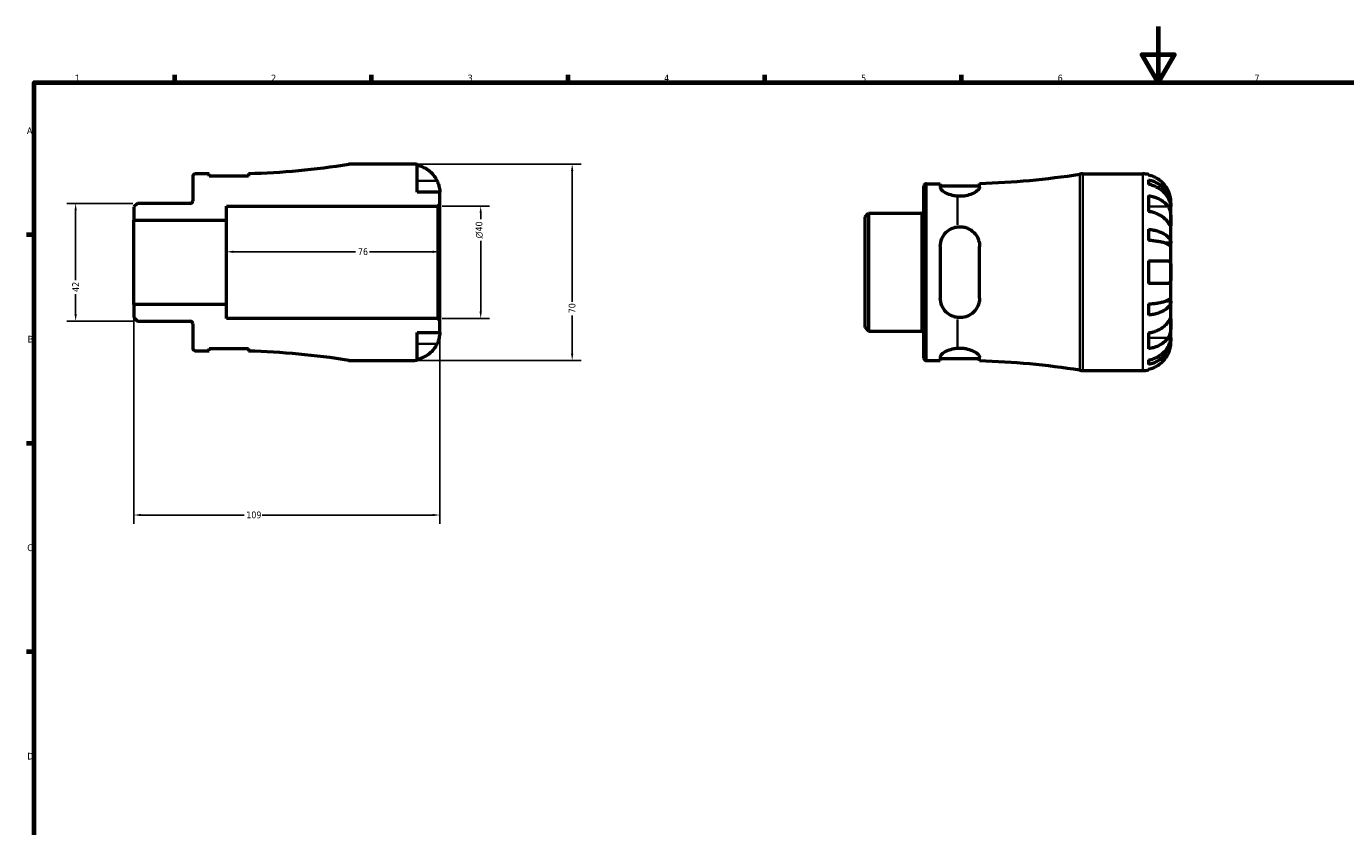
# Model space of a CAD drawing. Header units: millimetres. Extents: x -55 to 906, y -35 to 594.
# Tile 3 of 5: x 17 to 487, y 309 to 594. Entities that reach past the tile are written whole.
import ezdxf

# ---------------------------------------------------------------- set-up
doc = ezdxf.new("R2010")
doc.units = ezdxf.units.MM
for name, color, linetype, lineweight in [('Border (ANSI)', 7, 'Continuous', 70), ('Dimension (ANSI)', 7, 'Continuous', 25), ('Visible (ANSI)', 7, 'Continuous', 50), ('Visible Narrow (ANSI)', 7, 'Continuous', 35)]:
    doc.layers.add(name, color=color, linetype=linetype, lineweight=lineweight)
doc.styles.add('Note Text (ANSI)', font='tahoma.ttf')
doc.dimstyles.new('Default - mm (ANSI)', dxfattribs={"dimtxt": 2.4, "dimasz": 2.5, "dimexe": 3.175, "dimexo": 1.6002, "dimgap": 0.8, "dimtad": 0, "dimtoh": 1, "dimdec": 0, "dimrnd": 1e-08, "dimzin": 4, "dimdsep": 46, "dimtxsty": 'Note Text (ANSI)', "dimcen": 0.09, "dimdle": 10, "dimclrd": 256, "dimclre": 256, "dimclrt": 5, "dimadec": 1, "dimazin": 1, "dimtfac": 1.27, "dimtofl": 0, "dimtmove": 0, "dimatfit": 3, "dimfxl": 1, "dimtolj": 1, "dimtzin": 4, "dimlwd": -1, "dimlwe": -1, "dimarcsym": 0})

# ---------------------------------------------------------------- blocks, each defined once
blk = doc.blocks.new('Borders Default Border')
at = {"layer": 'Border (ANSI)'}
for p, q in [((70.08, 574), (70.08, 576.8)), ((140.17, 574), (140.17, 576.8)), ((210.25, 574), (210.25, 576.8)), ((280.33, 574), (280.33, 576.8)), ((350.42, 574), (350.42, 576.8)), ((20, 519.75), (17.2, 519.75)), ((20, 445.5), (17.2, 445.5)), ((20, 371.25), (17.2, 371.25))]:
    blk.add_line(p, q, dxfattribs=at)
at = {"layer": 'Border (ANSI)', "flags": 128}
for points in [[(420.5, 594), (420.5, 574), (414.73, 584), (426.27, 584), (420.5, 574)], [(20, 20), (20, 574), (821, 574), (821, 20), (20, 20)]]:
    blk.add_lwpolyline(points, dxfattribs=at)
at = {"layer": 'Border (ANSI)', "color": 5, "true_color": 0x0000ff, "char_height": 2.4, "attachment_point": 7, "style": 'Note Text (ANSI)'}
for s, insert in [('1', (34.5, 574.4)), ('2', (104.4, 574.4)), ('3', (174.46, 574.35)), ('4', (244.45, 574.4)), ('5', (314.67, 574.35)), ('6', (384.69, 574.35)), ('7', (454.8, 574.4)), ('A', (17.38, 555.68)), ('B', (17.67, 481.43)), ('C', (17.51, 407.13)), ('D', (17.52, 332.93))]:
    blk.add_mtext(s, dxfattribs=dict(at, insert=insert))
blk = doc.blocks.new('*D7')
at = {"layer": 'Defpoints', "color": 0, "transparency": 16777216}
for p in [(56.76, 530.96), (34.76, 489.05), (56.76, 489.05)]:
    blk.add_point(p, dxfattribs=at)
at = {"layer": 'Dimension (ANSI)', "transparency": 16777216}
for p, q in [((55.16, 530.96), (31.58, 530.96)), ((34.76, 528.46), (34.76, 503.65)), ((34.76, 491.55), (34.76, 498.65)), ((55.16, 489.05), (31.58, 489.05))]:
    blk.add_line(p, q, dxfattribs=at)
for points in [[(34.34, 528.46), (35.17, 528.46), (34.76, 530.96)], [(34.34, 491.55), (35.17, 491.55), (34.76, 489.05)]]:
    blk.add_solid(points, dxfattribs=at)
at = {"layer": 'Dimension (ANSI)', "color": 5, "transparency": 16777216, "insert": (33.53, 499.45), "char_height": 2.4, "attachment_point": 1, "rotation": 90, "style": 'Note Text (ANSI)'}
blk.add_mtext('\\A1;42', dxfattribs=at)
blk = doc.blocks.new('*D8')
at = {"layer": 'Defpoints', "color": 0, "transparency": 16777216}
for p in [(164.5, 513.74), (88.5, 510), (164.5, 510)]:
    blk.add_point(p, dxfattribs=at)
at = {"layer": 'Dimension (ANSI)', "transparency": 16777216}
for p, q in [((91, 513.74), (134.53, 513.74)), ((162, 513.74), (139.47, 513.74))]:
    blk.add_line(p, q, dxfattribs=at)
for points in [[(91, 514.16), (91, 513.32), (88.5, 513.74)], [(162, 514.16), (162, 513.32), (164.5, 513.74)]]:
    blk.add_solid(points, dxfattribs=at)
at = {"layer": 'Dimension (ANSI)', "color": 5, "transparency": 16777216, "insert": (135.33, 514.99), "char_height": 2.4, "attachment_point": 1, "style": 'Note Text (ANSI)'}
blk.add_mtext('\\A1;76', dxfattribs=at)
blk = doc.blocks.new('*D9')
at = {"layer": 'Defpoints', "color": 0, "transparency": 16777216}
for p in [(163.8, 530), (179.09, 530), (163.8, 490)]:
    blk.add_point(p, dxfattribs=at)
at = {"layer": 'Dimension (ANSI)', "transparency": 16777216}
for p, q in [((165.4, 530), (182.27, 530)), ((179.09, 527.5), (179.09, 525.33)), ((179.09, 492.5), (179.09, 517.67)), ((165.4, 490), (182.27, 490))]:
    blk.add_line(p, q, dxfattribs=at)
for points in [[(178.68, 527.5), (179.51, 527.5), (179.09, 530)], [(178.68, 492.5), (179.51, 492.5), (179.09, 490)]]:
    blk.add_solid(points, dxfattribs=at)
at = {"layer": 'Dimension (ANSI)', "color": 5, "transparency": 16777216, "insert": (177.29, 518.47), "char_height": 2.4, "attachment_point": 1, "rotation": 90, "style": 'Note Text (ANSI)'}
blk.add_mtext('\\A1;{\\fAIGDT|b0|i0;\\H2.4000;\\ln}\\fTahoma|b0|i0;\\H2.4000;40', dxfattribs=at)
blk = doc.blocks.new('*D10')
at = {"layer": 'Defpoints', "color": 0, "transparency": 16777216}
for p in [(154.5, 545), (154.5, 475), (211.69, 475)]:
    blk.add_point(p, dxfattribs=at)
at = {"layer": 'Dimension (ANSI)', "transparency": 16777216}
for p, q in [((156.1, 545), (214.86, 545)), ((211.69, 542.5), (211.69, 495.96)), ((211.69, 477.5), (211.69, 491.04)), ((156.1, 475), (214.86, 475))]:
    blk.add_line(p, q, dxfattribs=at)
for points in [[(211.27, 542.5), (212.11, 542.5), (211.69, 545)], [(211.27, 477.5), (212.11, 477.5), (211.69, 475)]]:
    blk.add_solid(points, dxfattribs=at)
at = {"layer": 'Dimension (ANSI)', "color": 5, "transparency": 16777216, "insert": (210.44, 491.84), "char_height": 2.4, "attachment_point": 1, "rotation": 90, "style": 'Note Text (ANSI)'}
blk.add_mtext('\\A1;70', dxfattribs=at)
blk = doc.blocks.new('*D11')
at = {"layer": 'Defpoints', "color": 0, "transparency": 16777216}
for p in [(55.5, 495), (164.5, 489.3), (55.5, 420.01)]:
    blk.add_point(p, dxfattribs=at)
at = {"layer": 'Dimension (ANSI)', "transparency": 16777216}
for p, q in [((55.5, 493.4), (55.5, 416.84)), ((164.5, 487.7), (164.5, 416.84)), ((58, 420.01), (94.75, 420.01)), ((162, 420.01), (101.25, 420.01))]:
    blk.add_line(p, q, dxfattribs=at)
for points in [[(58, 420.43), (58, 419.6), (55.5, 420.01)], [(162, 420.43), (162, 419.6), (164.5, 420.01)]]:
    blk.add_solid(points, dxfattribs=at)
at = {"layer": 'Dimension (ANSI)', "color": 5, "transparency": 16777216, "insert": (95.55, 421.26), "char_height": 2.4, "attachment_point": 1, "style": 'Note Text (ANSI)'}
blk.add_mtext('\\A1;109', dxfattribs=at)

msp = doc.modelspace()

# ---------------------------------------------------------------- linework, layer by layer
at = {"layer": 'Visible (ANSI)'}
for p, q in [((82.32, 541.5), (77.42, 541.5)), ((82.32, 540.7), (82.32, 541.5)), ((96.32, 540.7), (82.32, 540.7)), ((96.32, 541.61), (96.32, 540.7)), ((154.5, 545), (133.13, 545)), ((156.5, 535), (156.5, 544.8)), ((393.66, 541.48), (415.03, 541.48)), ((417.03, 541.28), (417.03, 541.05)), ((76.5, 540.57), (76.5, 531.88)), ((337.03, 475.91), (337.03, 537.06)), ((337.96, 537.98), (342.86, 537.98)), ((342.86, 537.98), (342.86, 536.61)), ((342.86, 537.18), (356.86, 537.18)), ((356.86, 536.72), (356.86, 538.09)), ((417.03, 539.4), (417.03, 537.74)), ((164.5, 535), (156.5, 535)), ((164.5, 530.7), (164.5, 535)), ((417.03, 533.75), (417.03, 528.1)), ((425.03, 529.87), (425.03, 531.48)), ((56.76, 530.96), (55.5, 529.7)), ((55.5, 529.7), (55.5, 525)), ((75.57, 530.96), (56.76, 530.96)), ((88.5, 525), (88.5, 530)), ((88.5, 530), (163.8, 530)), ((163.8, 530), (164.5, 530.7)), ((163.8, 530), (163.8, 490)), ((164.5, 489.3), (164.5, 530.7)), ((316.03, 526.18), (317.29, 527.44)), ((317.29, 527.44), (336.11, 527.44)), ((317.29, 527.44), (317.29, 485.53)), ((425.03, 529.87), (425.01, 529.87)), ((425.03, 529.26), (425.03, 529.87)), ((425.03, 524.16), (425.03, 529.26)), ((55.5, 525), (88.5, 525)), ((55.5, 495), (55.5, 525)), ((88.5, 495), (88.5, 525)), ((316.03, 486.78), (316.03, 526.18)), ((425.03, 516.78), (425.03, 524.16)), ((417.03, 521.78), (417.03, 517.77)), ((342.86, 515.68), (342.86, 497.28)), ((356.86, 497.28), (356.86, 515.68)), ((425.03, 516.78), (423.12, 516.78)), ((425.03, 515.31), (425.03, 516.78)), ((425.03, 506.48), (425.03, 515.31)), ((417.03, 510.48), (417.03, 502.48)), ((417.03, 510.48), (424.07, 510.48)), ((425.03, 497.66), (425.03, 506.48)), ((424.07, 502.48), (417.03, 502.48)), ((88.5, 495), (55.5, 495)), ((55.5, 495), (55.5, 490.3)), ((88.5, 490), (88.5, 495)), ((417.03, 495.2), (417.03, 491.19)), ((425.03, 496.18), (423.12, 496.18)), ((425.03, 496.18), (425.03, 497.66)), ((425.03, 488.8), (425.03, 496.18)), ((55.5, 490.3), (56.76, 489.05)), ((56.76, 489.05), (75.57, 489.05)), ((163.8, 490), (88.5, 490)), ((164.5, 489.3), (163.8, 490)), ((164.5, 485), (164.5, 489.3)), ((76.5, 488.12), (76.5, 479.43)), ((156.5, 475.2), (156.5, 485)), ((156.5, 485), (164.5, 485)), ((316.03, 486.78), (317.29, 485.53)), ((317.29, 485.53), (336.11, 485.53)), ((417.03, 484.87), (417.03, 479.21)), ((425.03, 483.7), (425.03, 488.8)), ((425.03, 483.09), (425.01, 483.09)), ((425.03, 483.09), (425.03, 483.7)), ((425.03, 481.48), (425.03, 483.09)), ((77.42, 478.5), (82.32, 478.5)), ((82.32, 478.5), (82.32, 479.3)), ((82.32, 479.3), (96.32, 479.3)), ((96.32, 479.3), (96.32, 478.39)), ((133.13, 475), (154.5, 475)), ((337.96, 474.98), (342.86, 474.98)), ((342.86, 476.36), (342.86, 474.98)), ((342.86, 475.78), (356.86, 475.78)), ((356.86, 474.87), (356.86, 476.24)), ((417.03, 475.23), (417.03, 473.57)), ((393.66, 471.48), (415.03, 471.48)), ((417.03, 471.92), (417.03, 471.68))]:
    msp.add_line(p, q, dxfattribs=at)
for centre, radius, start, end in [((77.42, 540.57), 0.925, 90, 180), ((88.5, 820.83), 279.33, 271.6053, 278.9677), ((133.13, 538), 7, 90, 98.9677), ((154.5, 535), 10, 78.463, 90), ((349.03, 817.31), 279.33, 271.6053, 278.9677), ((393.66, 534.48), 7, 90, 98.9677), ((415.03, 531.48), 10, 78.463, 90), ((337.96, 537.06), 0.925, 90, 180), ((75.57, 531.88), 0.925, 270, 0), ((336.11, 528.36), 0.925, 270, 0), ((75.57, 488.12), 0.925, 0, 90), ((336.11, 484.6), 0.925, 0, 90), ((77.42, 479.43), 0.925, 180, 270), ((88.5, 199.17), 279.33, 81.0323, 88.3947), ((133.13, 482), 7, 261.0323, 270), ((154.5, 485), 10, 270, 281.537), ((337.96, 475.91), 0.925, 180, 270), ((349.03, 195.65), 279.33, 81.0323, 88.3947), ((393.66, 478.48), 7, 261.0323, 270), ((415.03, 481.48), 10, 270, 281.537)]:
    msp.add_arc(centre, radius, start, end, dxfattribs=at)
for points, knots in [([(156.5, 544.57), (157.14, 544.44), (157.76, 544.24), (158.88, 543.77), (159.48, 543.46), (160.6, 542.71), (161.12, 542.27), (162, 541.39), (162.43, 540.87), (163.09, 539.88), (163.33, 539.44), (163.54, 539)], [0.1897242, 0.1897242, 0.1897242, 0.1897242, 0.3692652, 0.3692652, 0.5545201, 0.5545201, 0.7397751, 0.7397751, 0.9260791, 0.9260791, 1.0656804, 1.0656804, 1.0656804, 1.0656804]), ([(424.07, 535.48), (423.87, 535.92), (423.62, 536.37), (422.96, 537.35), (422.53, 537.88), (421.65, 538.75), (421.13, 539.19), (420.02, 539.94), (419.42, 540.25), (418.29, 540.72), (417.67, 540.92), (417.03, 541.05)], [4.9026438, 4.9026438, 4.9026438, 4.9026438, 5.0422451, 5.0422451, 5.2285491, 5.2285491, 5.4138041, 5.4138041, 5.599059, 5.599059, 5.7785999, 5.7785999, 5.7785999, 5.7785999]), ([(163.54, 539), (163.61, 538.85), (163.67, 538.71), (163.83, 538.32), (163.92, 538.08), (164.09, 537.59), (164.16, 537.34), (164.31, 536.74), (164.38, 536.41), (164.47, 535.78), (164.48, 535.5), (164.5, 535.1), (164.5, 535), (164.5, 535)], [-0.6400853, -0.6400853, -0.6400853, -0.6400853, -0.5922218, -0.5922218, -0.5159504, -0.5159504, -0.4323561, -0.4323561, -0.3086303, -0.3086303, -0.1584496, -0.1584496, 0, 0, 0, 0]), ([(349.03, 533.53), (348.41, 533.57), (347.78, 533.67), (346.35, 534.01), (345.59, 534.29), (344.34, 534.9), (343.79, 535.27), (343.04, 535.99), (342.86, 536.33), (342.86, 536.61)], [0.081555, 0.081555, 0.081555, 0.081555, 0.265534, 0.265534, 0.531068, 0.531068, 0.816893, 0.816893, 1.102718, 1.102718, 1.102718, 1.102718]), ([(356.86, 536.72), (356.86, 536.7), (356.85, 536.67), (356.83, 536.48), (356.76, 536.31), (356.42, 535.82), (356.07, 535.49), (355.07, 534.8), (354.39, 534.45), (352.91, 533.91), (352.16, 533.72), (350.59, 533.5), (349.81, 533.47), (349.03, 533.53)], [-1.235793, -1.235793, -1.235793, -1.235793, -1.208579, -1.208579, -1.04744, -1.04744, -0.783326, -0.783326, -0.485237, -0.485237, -0.235532, -0.235532, -0.000028, -0.000028, -0.000028, -0.000028]), ([(417.03, 539.4), (417.67, 539.27), (418.3, 539.08), (419.42, 538.63), (420.02, 538.32), (421.14, 537.6), (421.66, 537.18), (422.53, 536.33), (422.97, 535.83), (423.72, 534.74), (424.03, 534.16), (424.5, 533.05), (424.71, 532.42), (424.97, 531.13), (425.03, 530.48), (425.03, 529.87)], [0.189718, 0.189718, 0.189718, 0.189718, 0.369803, 0.369803, 0.554984, 0.554984, 0.740165, 0.740165, 0.925816, 0.925816, 1.111467, 1.111467, 1.297825, 1.297825, 1.484183, 1.484183, 1.484183, 1.484183]), ([(425.03, 529.26), (425.03, 529.8), (424.97, 530.38), (424.71, 531.53), (424.5, 532.09), (424.03, 533.07), (423.72, 533.59), (422.97, 534.56), (422.53, 535.01), (421.66, 535.76), (421.14, 536.14), (420.02, 536.78), (419.42, 537.05), (418.3, 537.46), (417.67, 537.63), (417.03, 537.74)], [4.459382, 4.459382, 4.459382, 4.459382, 4.64574, 4.64574, 4.832098, 4.832098, 5.017749, 5.017749, 5.2034, 5.2034, 5.388581, 5.388581, 5.573762, 5.573762, 5.753847, 5.753847, 5.753847, 5.753847]), ([(417.03, 533.75), (417.67, 533.66), (418.29, 533.52), (419.42, 533.19), (420.02, 532.97), (421.13, 532.44), (421.65, 532.13), (422.53, 531.51), (422.96, 531.14), (423.62, 530.44), (423.87, 530.13), (424.07, 529.82)], [0.1897242, 0.1897242, 0.1897242, 0.1897242, 0.3692652, 0.3692652, 0.5545201, 0.5545201, 0.7397751, 0.7397751, 0.9260791, 0.9260791, 1.0656804, 1.0656804, 1.0656804, 1.0656804]), ([(425.03, 531.48), (425.03, 531.48), (425.03, 531.53), (425.03, 531.7), (425.02, 531.84), (424.99, 532.29), (424.96, 532.64), (424.83, 533.31), (424.76, 533.6), (424.6, 534.14), (424.52, 534.38), (424.34, 534.87), (424.24, 535.12), (424.11, 535.4), (424.09, 535.44), (424.07, 535.48)], [-2.7780414, -2.7780414, -2.7780414, -2.7780414, -2.6767215, -2.6767215, -2.5655813, -2.5655813, -2.4096011, -2.4096011, -2.3051939, -2.3051939, -2.2261755, -2.2261755, -2.1445049, -2.1445049, -2.1308178, -2.1308178, -2.1308178, -2.1308178]), ([(424.07, 524.16), (423.87, 524.47), (423.62, 524.78), (422.96, 525.48), (422.53, 525.85), (421.65, 526.47), (421.13, 526.78), (420.02, 527.31), (419.42, 527.53), (418.29, 527.86), (417.67, 528), (417.03, 528.1)], [4.9026438, 4.9026438, 4.9026438, 4.9026438, 5.0422451, 5.0422451, 5.2285491, 5.2285491, 5.4138041, 5.4138041, 5.599059, 5.599059, 5.7785999, 5.7785999, 5.7785999, 5.7785999]), ([(424.07, 529.82), (424.13, 529.73), (424.19, 529.64), (424.35, 529.34), (424.44, 529.13), (424.62, 528.65), (424.7, 528.39), (424.85, 527.74), (424.91, 527.34), (425, 526.43), (425.02, 525.93), (425.03, 524.98), (425.03, 524.53), (425.03, 524.16)], [-0.644345, -0.644345, -0.644345, -0.644345, -0.6030859, -0.6030859, -0.5200799, -0.5200799, -0.4327391, -0.4327391, -0.3100066, -0.3100066, -0.15869, -0.15869, 0, 0, 0, 0]), ([(342.86, 515.68), (342.86, 516.59), (343.04, 517.55), (343.79, 519.3), (344.34, 520.09), (345.59, 521.29), (346.35, 521.81), (347.78, 522.4), (348.41, 522.56), (349.03, 522.63)], [1.066873, 1.066873, 1.066873, 1.066873, 1.352698, 1.352698, 1.638522, 1.638522, 1.904057, 1.904057, 2.088036, 2.088036, 2.088036, 2.088036]), ([(349.03, 522.63), (349.52, 522.69), (350.01, 522.7), (350.99, 522.61), (351.47, 522.51), (352.8, 522.1), (353.59, 521.67), (355.02, 520.51), (355.63, 519.75), (356.43, 518.21), (356.68, 517.44), (356.83, 516.33), (356.86, 516.01), (356.86, 515.68)], [-1.358274, -1.358274, -1.358274, -1.358274, -1.210062, -1.210062, -1.061259, -1.061259, -0.784356, -0.784356, -0.47607, -0.47607, -0.222195, -0.222195, -0.119873, -0.119873, -0.119873, -0.119873]), ([(425.03, 524.16), (425.03, 523.95), (425.03, 523.77), (425.03, 523.44), (425.03, 523.3), (425.01, 523.06), (424.99, 522.99), (424.9, 522.99), (424.84, 523.05), (424.68, 523.25), (424.61, 523.36), (424.43, 523.62), (424.33, 523.77), (424.17, 524.01), (424.12, 524.08), (424.07, 524.16)], [0, 0, 0, 0, 0.0888491, 0.0888491, 0.1837965, 0.1837965, 0.314197, 0.314197, 0.4378467, 0.4378467, 0.5241128, 0.5241128, 0.6076526, 0.6076526, 0.6434969, 0.6434969, 0.6434969, 0.6434969]), ([(417.03, 521.78), (417.67, 521.71), (418.3, 521.61), (419.42, 521.37), (420.02, 521.21), (421.14, 520.83), (421.66, 520.61), (422.53, 520.17), (422.97, 519.9), (423.72, 519.33), (424.03, 519.03), (424.5, 518.45), (424.71, 518.12), (424.97, 517.44), (425.03, 517.1), (425.03, 516.78)], [0.189718, 0.189718, 0.189718, 0.189718, 0.369803, 0.369803, 0.554984, 0.554984, 0.740165, 0.740165, 0.925816, 0.925816, 1.111467, 1.111467, 1.297825, 1.297825, 1.484183, 1.484183, 1.484183, 1.484183]), ([(425.03, 515.31), (425.03, 515.46), (424.97, 515.63), (424.71, 515.96), (424.5, 516.13), (424.03, 516.41), (423.72, 516.56), (422.97, 516.85), (422.53, 516.98), (421.66, 517.19), (421.14, 517.3), (420.02, 517.49), (419.42, 517.57), (418.3, 517.69), (417.67, 517.74), (417.03, 517.77)], [4.459382, 4.459382, 4.459382, 4.459382, 4.64574, 4.64574, 4.832098, 4.832098, 5.017749, 5.017749, 5.2034, 5.2034, 5.388581, 5.388581, 5.573762, 5.573762, 5.753847, 5.753847, 5.753847, 5.753847]), ([(424.07, 510.48), (424.16, 510.48), (424.25, 510.47), (424.41, 510.41), (424.48, 510.37), (424.62, 510.24), (424.68, 510.15), (424.84, 509.84), (424.91, 509.57), (425, 508.9), (425.02, 508.48), (425.03, 507.53), (425.03, 507.01), (425.03, 506.48)], [-0.6479836, -0.6479836, -0.6479836, -0.6479836, -0.5812922, -0.5812922, -0.5195743, -0.5195743, -0.4431699, -0.4431699, -0.3085364, -0.3085364, -0.1588124, -0.1588124, 0, 0, 0, 0]), ([(425.03, 506.48), (425.03, 506.11), (425.03, 505.73), (425.03, 504.96), (425.02, 504.58), (424.98, 503.89), (424.94, 503.59), (424.83, 503.12), (424.76, 502.94), (424.61, 502.72), (424.54, 502.65), (424.4, 502.55), (424.33, 502.52), (424.19, 502.49), (424.13, 502.48), (424.07, 502.48)], [0, 0, 0, 0, 0.1127497, 0.1127497, 0.240462, 0.240462, 0.3630761, 0.3630761, 0.4698265, 0.4698265, 0.5368083, 0.5368083, 0.5973812, 0.5973812, 0.6407273, 0.6407273, 0.6407273, 0.6407273]), ([(349.03, 490.33), (348.41, 490.41), (347.78, 490.57), (346.35, 491.16), (345.59, 491.67), (344.34, 492.88), (343.79, 493.67), (343.04, 495.41), (342.86, 496.37), (342.86, 497.28)], [0.081555, 0.081555, 0.081555, 0.081555, 0.265534, 0.265534, 0.531068, 0.531068, 0.816893, 0.816893, 1.102718, 1.102718, 1.102718, 1.102718]), ([(356.86, 497.28), (356.86, 497.2), (356.85, 497.11), (356.83, 496.51), (356.76, 496), (356.42, 494.71), (356.07, 493.96), (355.07, 492.52), (354.39, 491.86), (352.91, 490.93), (352.16, 490.62), (350.59, 490.28), (349.81, 490.24), (349.03, 490.33)], [-1.235765, -1.235765, -1.235765, -1.235765, -1.208564, -1.208564, -1.04744, -1.04744, -0.783338, -0.783338, -0.485241, -0.485241, -0.235531, -0.235531, 0, 0, 0, 0]), ([(417.03, 495.2), (417.67, 495.23), (418.3, 495.28), (419.42, 495.39), (420.02, 495.47), (421.14, 495.66), (421.66, 495.77), (422.53, 495.99), (422.97, 496.12), (423.72, 496.4), (424.03, 496.55), (424.5, 496.84), (424.71, 497), (424.97, 497.33), (425.03, 497.5), (425.03, 497.66)], [0.189718, 0.189718, 0.189718, 0.189718, 0.369803, 0.369803, 0.554984, 0.554984, 0.740165, 0.740165, 0.925816, 0.925816, 1.111467, 1.111467, 1.297825, 1.297825, 1.484183, 1.484183, 1.484183, 1.484183]), ([(425.03, 496.18), (425.03, 495.87), (424.97, 495.52), (424.71, 494.85), (424.5, 494.52), (424.03, 493.94), (423.72, 493.63), (422.97, 493.06), (422.53, 492.8), (421.66, 492.35), (421.14, 492.13), (420.02, 491.75), (419.42, 491.59), (418.3, 491.35), (417.67, 491.25), (417.03, 491.19)], [4.459382, 4.459382, 4.459382, 4.459382, 4.64574, 4.64574, 4.832098, 4.832098, 5.017749, 5.017749, 5.2034, 5.2034, 5.388581, 5.388581, 5.573762, 5.573762, 5.753847, 5.753847, 5.753847, 5.753847]), ([(424.07, 488.8), (424.13, 488.89), (424.19, 488.98), (424.35, 489.22), (424.44, 489.37), (424.62, 489.62), (424.7, 489.73), (424.85, 489.93), (424.91, 489.98), (425, 489.97), (425.02, 489.87), (425.03, 489.47), (425.03, 489.18), (425.03, 488.8)], [-0.644345, -0.644345, -0.644345, -0.644345, -0.6030859, -0.6030859, -0.5200799, -0.5200799, -0.4327391, -0.4327391, -0.3100066, -0.3100066, -0.15869, -0.15869, 0, 0, 0, 0]), ([(164.5, 485), (164.5, 485), (164.5, 484.96), (164.5, 484.78), (164.49, 484.64), (164.46, 484.19), (164.42, 483.85), (164.29, 483.17), (164.22, 482.88), (164.07, 482.34), (163.99, 482.1), (163.81, 481.61), (163.71, 481.37), (163.58, 481.08), (163.56, 481.04), (163.54, 481)], [-2.7780414, -2.7780414, -2.7780414, -2.7780414, -2.6767215, -2.6767215, -2.5655813, -2.5655813, -2.4096011, -2.4096011, -2.3051939, -2.3051939, -2.2261755, -2.2261755, -2.1445049, -2.1445049, -2.1308178, -2.1308178, -2.1308178, -2.1308178]), ([(417.03, 484.87), (417.67, 484.96), (418.29, 485.1), (419.42, 485.43), (420.02, 485.65), (421.13, 486.18), (421.65, 486.49), (422.53, 487.11), (422.96, 487.48), (423.62, 488.18), (423.87, 488.49), (424.07, 488.8)], [0.1897242, 0.1897242, 0.1897242, 0.1897242, 0.3692652, 0.3692652, 0.5545201, 0.5545201, 0.7397751, 0.7397751, 0.9260791, 0.9260791, 1.0656804, 1.0656804, 1.0656804, 1.0656804]), ([(425.03, 488.8), (425.03, 488.6), (425.03, 488.36), (425.03, 487.85), (425.03, 487.56), (425.01, 486.85), (424.99, 486.42), (424.9, 485.58), (424.84, 485.17), (424.68, 484.52), (424.61, 484.27), (424.43, 483.8), (424.33, 483.58), (424.17, 483.3), (424.12, 483.22), (424.07, 483.15)], [0, 0, 0, 0, 0.0888491, 0.0888491, 0.1837965, 0.1837965, 0.314197, 0.314197, 0.4378467, 0.4378467, 0.5241128, 0.5241128, 0.6076526, 0.6076526, 0.6434969, 0.6434969, 0.6434969, 0.6434969]), ([(163.54, 481), (163.33, 480.56), (163.09, 480.12), (162.43, 479.13), (162, 478.61), (161.12, 477.73), (160.6, 477.29), (159.48, 476.54), (158.88, 476.23), (157.76, 475.76), (157.14, 475.56), (156.5, 475.43)], [4.9026438, 4.9026438, 4.9026438, 4.9026438, 5.0422451, 5.0422451, 5.2285491, 5.2285491, 5.4138041, 5.4138041, 5.599059, 5.599059, 5.7785999, 5.7785999, 5.7785999, 5.7785999]), ([(417.03, 475.23), (417.67, 475.34), (418.3, 475.51), (419.42, 475.91), (420.02, 476.18), (421.14, 476.83), (421.66, 477.2), (422.53, 477.96), (422.97, 478.4), (423.72, 479.37), (424.03, 479.89), (424.5, 480.88), (424.71, 481.44), (424.97, 482.58), (425.03, 483.17), (425.03, 483.7)], [0.189718, 0.189718, 0.189718, 0.189718, 0.369803, 0.369803, 0.554984, 0.554984, 0.740165, 0.740165, 0.925816, 0.925816, 1.111467, 1.111467, 1.297825, 1.297825, 1.484183, 1.484183, 1.484183, 1.484183]), ([(424.07, 483.15), (423.87, 482.84), (423.62, 482.52), (422.96, 481.83), (422.53, 481.46), (421.65, 480.83), (421.13, 480.53), (420.02, 480), (419.42, 479.77), (418.29, 479.44), (417.67, 479.3), (417.03, 479.21)], [4.9026438, 4.9026438, 4.9026438, 4.9026438, 5.0422451, 5.0422451, 5.2285491, 5.2285491, 5.4138041, 5.4138041, 5.599059, 5.599059, 5.7785999, 5.7785999, 5.7785999, 5.7785999]), ([(425.03, 483.09), (425.03, 482.49), (424.97, 481.83), (424.71, 480.55), (424.5, 479.92), (424.03, 478.81), (423.72, 478.22), (422.97, 477.14), (422.53, 476.63), (421.66, 475.79), (421.14, 475.37), (420.02, 474.64), (419.42, 474.34), (418.3, 473.88), (417.67, 473.69), (417.03, 473.57)], [4.459382, 4.459382, 4.459382, 4.459382, 4.64574, 4.64574, 4.832098, 4.832098, 5.017749, 5.017749, 5.2034, 5.2034, 5.388581, 5.388581, 5.573762, 5.573762, 5.753847, 5.753847, 5.753847, 5.753847]), ([(424.07, 477.48), (424.14, 477.63), (424.21, 477.78), (424.37, 478.16), (424.46, 478.4), (424.62, 478.89), (424.7, 479.14), (424.85, 479.74), (424.91, 480.07), (425, 480.7), (425.02, 480.98), (425.03, 481.38), (425.03, 481.48), (425.03, 481.48)], [-0.6400853, -0.6400853, -0.6400853, -0.6400853, -0.5922218, -0.5922218, -0.5159504, -0.5159504, -0.4323561, -0.4323561, -0.3086303, -0.3086303, -0.1584496, -0.1584496, 0, 0, 0, 0]), ([(342.86, 476.36), (342.86, 476.63), (343.04, 476.98), (343.79, 477.69), (344.34, 478.06), (345.59, 478.67), (346.35, 478.96), (347.78, 479.3), (348.41, 479.39), (349.03, 479.44)], [1.066873, 1.066873, 1.066873, 1.066873, 1.352698, 1.352698, 1.638522, 1.638522, 1.904057, 1.904057, 2.088036, 2.088036, 2.088036, 2.088036]), ([(349.03, 479.44), (349.52, 479.47), (350.01, 479.48), (350.99, 479.41), (351.47, 479.35), (352.8, 479.1), (353.59, 478.84), (355.02, 478.2), (355.63, 477.81), (356.43, 477.13), (356.68, 476.83), (356.83, 476.45), (356.86, 476.34), (356.86, 476.24)], [-1.358274, -1.358274, -1.358274, -1.358274, -1.210084, -1.210084, -1.061276, -1.061276, -0.784376, -0.784376, -0.476087, -0.476087, -0.222203, -0.222203, -0.119873, -0.119873, -0.119873, -0.119873]), ([(417.03, 471.92), (417.67, 472.05), (418.29, 472.24), (419.42, 472.71), (420.02, 473.03), (421.13, 473.78), (421.65, 474.21), (422.53, 475.09), (422.96, 475.61), (423.62, 476.6), (423.87, 477.04), (424.07, 477.48)], [0.1897242, 0.1897242, 0.1897242, 0.1897242, 0.3692652, 0.3692652, 0.5545201, 0.5545201, 0.7397751, 0.7397751, 0.9260791, 0.9260791, 1.0656804, 1.0656804, 1.0656804, 1.0656804])]:
    msp.add_open_spline(points, degree=3, knots=knots, dxfattribs=at)
at = {"layer": 'Visible Narrow (ANSI)'}
for p, q in [((392.57, 472), (392.57, 540.97)), ((393.66, 541.05), (393.66, 471.91)), ((415.03, 471.91), (415.03, 541.05)), ((163.19, 539), (156.85, 539)), ((337.96, 537.59), (337.96, 475.37)), ((349.03, 523.3), (349.03, 533.12)), ((336.11, 485.79), (336.11, 527.18)), ((423.72, 529.82), (417.38, 529.82)), ((349.03, 479.85), (349.03, 489.67)), ((163.19, 481), (156.85, 481)), ((423.72, 483.15), (417.38, 483.15))]:
    msp.add_line(p, q, dxfattribs=at)

# ---------------------------------------------------------------- block references
msp.add_blockref('Borders Default Border', (0, 0))

# ---------------------------------------------------------------- dimensions: what is measured, and where the dimension line sits
at = {"layer": 'Dimension (ANSI)'}
for base, p1, p2, angle, override, picture, middle in [((211.69, 475), (154.5, 545), (154.5, 475), 270, {"dimgap": 0.8, "dimtoh": 0, "dimdec": 0, "dimtol": 0, "dimlim": 0, "dimtp": 0, "dimtm": 0, "dimtdec": 2, "dimatfit": 1}, '*D10', (211.69, 493.5)), ((34.76, 489.05), (56.76, 530.96), (56.76, 489.05), 90, {"dimgap": 0.8, "dimtoh": 0, "dimdec": 0, "dimtol": 0, "dimlim": 0, "dimtp": 0, "dimtm": 0, "dimtdec": 2, "dimatfit": 1}, '*D7', (34.76, 501.15)), ((164.5, 513.74), (88.5, 510), (164.5, 510), 180, {"dimgap": 0.8, "dimtoh": 0, "dimdec": 0, "dimse1": 1, "dimse2": 1, "dimtol": 0, "dimlim": 0, "dimtp": 0, "dimtm": 0, "dimtdec": 2, "dimatfit": 1}, '*D8', (137, 513.74)), ((55.5, 420.01), (164.5, 489.3), (55.5, 495), 180, {"dimgap": 0.8, "dimtoh": 0, "dimdec": 0, "dimtol": 0, "dimlim": 0, "dimtp": 0, "dimtm": 0, "dimtdec": 2, "dimatfit": 1}, '*D11', (98, 420.01))]:
    dim = msp.add_linear_dim(base=base, p1=p1, p2=p2, angle=angle, dimstyle='Default - mm (ANSI)', override=override, dxfattribs=at)
    dim.commit()
    dim.dimension.update_dxf_attribs({"geometry": picture, "text_midpoint": middle, "dimtype": 160})
dim = msp.add_linear_dim(base=(179.09, 530), p1=(163.8, 490), p2=(163.8, 530), angle=90, text='{\\fAIGDT|b0|i0;\\H2.4000;\\ln}\\fTahoma|b0|i0;\\H2.4000;<>', dimstyle='Default - mm (ANSI)', override={"dimgap": 0.8, "dimtoh": 0, "dimdec": 0, "dimtol": 0, "dimlim": 0, "dimtp": 0, "dimtm": 0, "dimtdec": 2, "dimatfit": 1}, dxfattribs=at)
dim.commit()
dim.dimension.update_dxf_attribs({"geometry": '*D9', "text_midpoint": (179.09, 521.5), "dimtype": 160})

doc.saveas('drawing.dxf')
